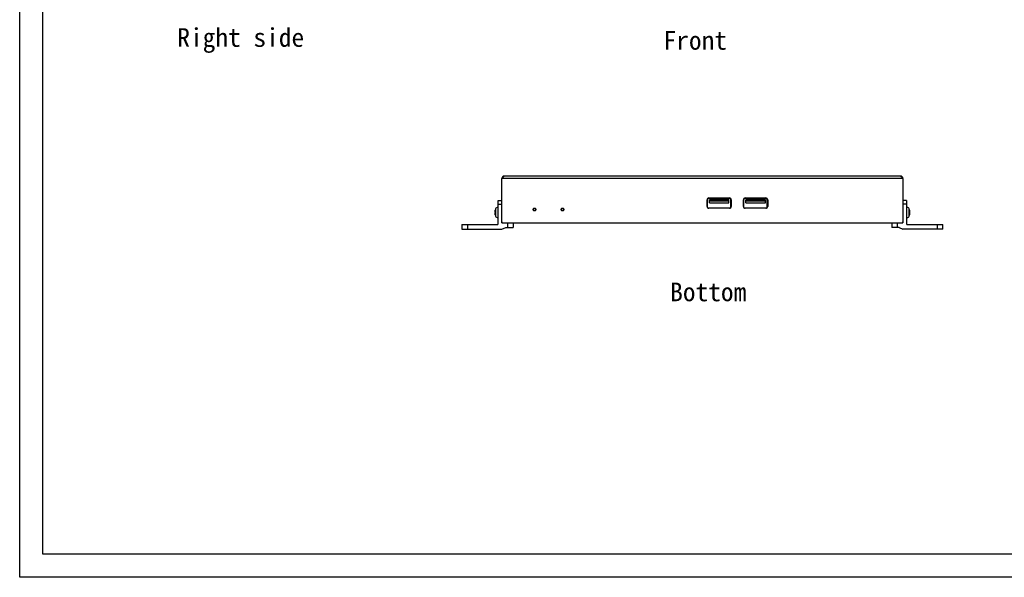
# Model space of a CAD drawing. Header units: millimetres. Extents: x 2497 to 3553, y 296 to 1027.
# Tile 1 of 6: x 2497 to 3025, y 296 to 595. Entities that reach past the tile are written whole.
import ezdxf

# ---------------------------------------------------------------- set-up
doc = ezdxf.new("R2010")
doc.units = ezdxf.units.MM
for name, color, linetype in [('IPD5100-000-DXF_CONTINUOUS_LINE', 7, 'Continuous'), ('IPE5100-000-DXF_CONTINUOUS_LINE', 7, 'Continuous'), ('LED_TIEPIAN_DXF_CONTINUOUS_LINE', 7, 'Continuous'), ('M0400PA01500DXF_CONTINUOUS_LINE', 7, 'Continuous'), ('M0400TY00000DXF_CONTINUOUS_LINE', 7, 'Continuous'), ('M140000M3L70DXF_CONTINUOUS_LINE', 7, 'Continuous'), ('M1400M3L5000DXF_CONTINUOUS_LINE', 7, 'Continuous'), ('USB_H1206000DXF_CONTINUOUS_LINE', 7, 'Continuous')]:
    doc.layers.add(name, color=color, linetype=linetype)

msp = doc.modelspace()

# ---------------------------------------------------------------- linework, layer by layer
for points in [[(2496.52, 1026.9), (3552.58, 1026.9), (3552.58, 295.64), (2496.52, 295.64)], [(3540.17, 308.05), (2508.93, 308.05), (2508.93, 1014.49), (3540.17, 1014.49)]]:
    msp.add_lwpolyline(points, close=True)
at = {"layer": 'IPD5100-000-DXF_CONTINUOUS_LINE', "color": 7, "linetype": 'Continuous'}
for p, q in [((2755.15, 485.77), (2755.15, 509.57)), ((2970.15, 509.57), (2755.15, 509.57)), ((2756.35, 510.68), (2756.35, 510.77)), ((2968.95, 510.77), (2756.35, 510.77)), ((2968.95, 510.68), (2968.95, 510.77)), ((2970.15, 509.57), (2970.15, 485.77)), ((2865.15, 494.52), (2865.15, 498.12)), ((2866.15, 499.12), (2877.15, 499.12)), ((2878.15, 498.12), (2878.15, 494.52)), ((2884.65, 494.52), (2884.65, 498.12)), ((2885.65, 499.12), (2896.65, 499.12)), ((2897.65, 498.12), (2897.65, 494.52)), ((2877.15, 493.52), (2866.15, 493.52)), ((2896.65, 493.52), (2885.65, 493.52)), ((2755.15, 485.77), (2970.15, 485.77))]:
    msp.add_line(p, q, dxfattribs=at)
for centre in [(2772.65, 492.87), (2787.65, 492.87)]:
    msp.add_circle(centre, 0.75, dxfattribs=at)
for centre, radius, start, end in [((2756.35, 509.57), 1.2, 90, 180), ((2968.95, 509.57), 1.2, 0, 90), ((2866.15, 498.12), 1, 90, 180), ((2877.15, 498.12), 1, 0, 90), ((2885.65, 498.12), 1, 90, 180), ((2896.65, 498.12), 1, 0, 90), ((2866.15, 494.52), 1, 180, 270), ((2877.15, 494.52), 1, 270, 0), ((2885.65, 494.52), 1, 180, 270), ((2896.65, 494.52), 1, 270, 0), ((2755.65, 486.27), 0.5, 180, 270), ((2969.65, 486.27), 0.5, 270, 0)]:
    msp.add_arc(centre, radius, start, end, dxfattribs=at)
for points, knots in [([(2755.15, 509.57), (2755.2, 509.63), (2755.41, 509.89), (2755.63, 510.13), (2755.81, 510.3)], [0, 0, 0, 0, 0.259855, 1, 1, 1, 1]), ([(2755.81, 510.3), (2755.86, 510.34), (2756.02, 510.49), (2756.2, 510.61), (2756.35, 510.68)], [0, 0, 0, 0, 0.272137, 1, 1, 1, 1]), ([(2969.08, 510.61), (2969.11, 510.59), (2969.26, 510.5), (2969.38, 510.39), (2969.48, 510.3)], [0, 0, 0, 0, 0.234274, 1, 1, 1, 1]), ([(2969.48, 510.3), (2969.54, 510.25), (2969.77, 510.01), (2969.98, 509.76), (2970.15, 509.57)], [0, 0, 0, 0, 0.236716, 1, 1, 1, 1])]:
    msp.add_open_spline(points, degree=3, knots=knots, dxfattribs=at)
msp.add_open_spline([(2968.95, 510.68), (2968.99, 510.66), (2969.04, 510.64), (2969.08, 510.61)], degree=3, dxfattribs=at)
at = {"layer": 'IPE5100-000-DXF_CONTINUOUS_LINE', "color": 7, "linetype": 'Continuous'}
for p, q in [((2772.09, 492.37), (2773.2, 492.37)), ((2787.09, 492.37), (2788.2, 492.37))]:
    msp.add_line(p, q, dxfattribs=at)
at = {"layer": 'LED_TIEPIAN_DXF_CONTINUOUS_LINE', "color": 7, "linetype": 'Continuous'}
for p, q in [((2772.15, 493.37), (2772.15, 492.37)), ((2773.15, 493.37), (2772.15, 493.37)), ((2773.15, 493.37), (2773.15, 492.37)), ((2787.15, 493.37), (2787.15, 492.37)), ((2788.15, 493.37), (2787.15, 493.37)), ((2788.15, 493.37), (2788.15, 492.37))]:
    msp.add_line(p, q, dxfattribs=at)
at = {"layer": 'M0400PA01500DXF_CONTINUOUS_LINE', "color": 7, "linetype": 'Continuous'}
for p, q in [((2753.15, 485.27), (2753.15, 497.77)), ((2753.15, 497.77), (2755.15, 497.77)), ((2972.15, 497.77), (2970.15, 497.77)), ((2972.15, 497.77), (2972.15, 485.27)), ((2753.15, 495.77), (2755.15, 495.77)), ((2972.15, 495.77), (2970.15, 495.77)), ((2733.65, 484.77), (2733.65, 482.27)), ((2733.65, 484.77), (2752.65, 484.77)), ((2733.65, 482.27), (2755.15, 482.27)), ((2736.65, 484.77), (2736.65, 482.27)), ((2755.15, 482.27), (2757.15, 483.27)), ((2757.15, 483.27), (2761.15, 483.27)), ((2758.15, 485.77), (2758.15, 483.27)), ((2761.15, 485.77), (2761.15, 483.27)), ((2964.15, 485.77), (2964.15, 483.27)), ((2968.15, 483.27), (2964.15, 483.27)), ((2967.15, 485.77), (2967.15, 483.27)), ((2968.15, 483.27), (2970.15, 482.27)), ((2991.65, 482.27), (2970.15, 482.27)), ((2972.65, 484.77), (2991.65, 484.77)), ((2988.65, 482.27), (2988.65, 484.77)), ((2991.65, 482.27), (2991.65, 484.77))]:
    msp.add_line(p, q, dxfattribs=at)
for centre, start, end in [((2752.65, 485.27), 270, 0), ((2972.65, 485.27), 180, 270)]:
    msp.add_arc(centre, 0.5, start, end, dxfattribs=at)
at = {"layer": 'M140000M3L70DXF_CONTINUOUS_LINE', "color": 7, "linetype": 'Continuous'}
msp.add_line((2788.02, 493.52), (2788.02, 493.37), dxfattribs=at)
at = {"layer": 'M1400M3L5000DXF_CONTINUOUS_LINE', "color": 7, "linetype": 'Continuous'}
for p, q in [((2751.63, 491.47), (2751.58, 491.47)), ((2751.63, 492.71), (2751.63, 492.73)), ((2751.63, 491.07), (2751.63, 491.47)), ((2751.75, 493.15), (2751.75, 489.38)), ((2752.95, 495.27), (2752.95, 487.27)), ((2753.15, 495.27), (2752.95, 495.27)), ((2972.35, 495.27), (2972.15, 495.27)), ((2972.35, 487.27), (2972.35, 495.27)), ((2973.54, 489.38), (2973.54, 493.15)), ((2973.67, 492.73), (2973.67, 492.71)), ((2973.71, 491.47), (2973.67, 491.47)), ((2973.67, 491.47), (2973.67, 491.07)), ((2751.58, 491.06), (2751.63, 491.07)), ((2751.63, 489.81), (2751.63, 489.82)), ((2752.95, 487.27), (2753.15, 487.27)), ((2972.35, 487.27), (2972.15, 487.27)), ((2973.67, 491.07), (2973.71, 491.06)), ((2973.67, 489.82), (2973.67, 489.81))]:
    msp.add_line(p, q, dxfattribs=at)
for centre, radius, start, end in [((2756.15, 491.55), 4.67, 167.8906, 168.465), ((2757.6, 491.24), 6.15, 167.6967, 167.8908), ((2757.47, 491.27), 6.02, 166.3301, 167.6919), ((2757.36, 491.3), 5.91, 166.1405, 166.3349), ((2757.45, 491.27), 6, 161.6753, 165.9317), ((2752.95, 492.76), 1.26, 90, 161.6753), ((2972.35, 492.76), 1.26, 18.3247, 90), ((2967.85, 491.27), 6, 14.0683, 18.3247), ((2967.93, 491.3), 5.91, 13.6651, 13.8595), ((2967.82, 491.27), 6.02, 12.3081, 13.6699), ((2967.69, 491.24), 6.15, 12.1092, 12.3033), ((2969.14, 491.55), 4.67, 11.535, 12.1094), ((2756.15, 490.98), 4.67, 191.535, 192.1094), ((2757.6, 491.29), 6.15, 192.1092, 192.3033), ((2757.47, 491.26), 6.02, 192.3081, 193.6699), ((2757.36, 491.24), 5.91, 193.6651, 193.8595), ((2757.45, 491.27), 6, 194.0683, 198.3247), ((2752.95, 489.78), 1.26, 198.3247, 270), ((2972.35, 489.78), 1.26, 270, 341.6753), ((2967.85, 491.27), 6, 341.6753, 345.9317), ((2967.82, 491.26), 6.02, 346.3301, 347.6919), ((2967.93, 491.24), 5.91, 346.1405, 346.3349), ((2967.69, 491.29), 6.15, 347.6967, 347.8908), ((2969.14, 490.98), 4.67, 347.8906, 348.465)]:
    msp.add_arc(centre, radius, start, end, dxfattribs=at)
for points, knots in [([(2751.58, 491.47), (2751.57, 491.48), (2751.55, 491.5), (2751.53, 491.54), (2751.52, 491.58), (2751.51, 491.63), (2751.5, 491.7), (2751.5, 491.81), (2751.5, 491.96), (2751.51, 492.12), (2751.54, 492.3), (2751.56, 492.42), (2751.57, 492.49)], [0, 0, 0, 0, 0.046737, 0.080239, 0.120693, 0.167689, 0.220642, 0.342519, 0.483609, 0.641699, 0.814935, 1, 1, 1, 1]), ([(2973.72, 492.49), (2973.73, 492.42), (2973.75, 492.3), (2973.78, 492.12), (2973.79, 491.96), (2973.8, 491.81), (2973.79, 491.7), (2973.78, 491.63), (2973.77, 491.58), (2973.76, 491.54), (2973.74, 491.5), (2973.72, 491.48), (2973.71, 491.47)], [0, 0, 0, 0, 0.185065, 0.358301, 0.516391, 0.657481, 0.779358, 0.832311, 0.879308, 0.919761, 0.953263, 1, 1, 1, 1]), ([(2751.57, 490.05), (2751.56, 490.11), (2751.54, 490.23), (2751.51, 490.41), (2751.5, 490.57), (2751.5, 490.72), (2751.5, 490.83), (2751.51, 490.91), (2751.52, 490.96), (2751.53, 491), (2751.55, 491.03), (2751.57, 491.06), (2751.58, 491.06)], [0, 0, 0, 0, 0.185065, 0.358301, 0.516391, 0.657481, 0.779358, 0.832311, 0.879308, 0.919761, 0.953263, 1, 1, 1, 1]), ([(2973.71, 491.06), (2973.72, 491.06), (2973.74, 491.03), (2973.76, 491), (2973.77, 490.96), (2973.78, 490.91), (2973.79, 490.83), (2973.8, 490.72), (2973.79, 490.57), (2973.78, 490.41), (2973.75, 490.23), (2973.73, 490.11), (2973.72, 490.05)], [0, 0, 0, 0, 0.046737, 0.080239, 0.120693, 0.167689, 0.220642, 0.342519, 0.483609, 0.641699, 0.814935, 1, 1, 1, 1])]:
    msp.add_open_spline(points, degree=3, knots=knots, dxfattribs=at)
at = {"layer": 'USB_H1206000DXF_CONTINUOUS_LINE', "color": 7, "linetype": 'Continuous'}
for p, q in [((2865.15, 498.12), (2865.45, 498.12)), ((2865.45, 493.97), (2865.45, 498.67)), ((2865.65, 498.87), (2877.65, 498.87)), ((2866, 498.87), (2866, 499.1)), ((2866.4, 496.37), (2866.4, 497.87)), ((2876.9, 497.87), (2866.4, 497.87)), ((2876.9, 497.37), (2866.4, 497.37)), ((2866.4, 496.37), (2876.9, 496.37)), ((2876.9, 496.37), (2876.9, 497.87)), ((2877.3, 499.1), (2877.3, 498.87)), ((2877.85, 493.97), (2877.85, 498.67)), ((2877.85, 498.12), (2878.15, 498.12)), ((2884.65, 498.12), (2884.95, 498.12)), ((2884.95, 493.97), (2884.95, 498.67)), ((2885.15, 498.87), (2897.15, 498.87)), ((2885.5, 498.87), (2885.5, 499.1)), ((2896.4, 497.87), (2885.9, 497.87)), ((2885.9, 496.37), (2885.9, 497.87)), ((2896.4, 497.37), (2885.9, 497.37)), ((2885.9, 496.37), (2896.4, 496.37)), ((2896.4, 496.37), (2896.4, 497.87)), ((2896.8, 499.1), (2896.8, 498.87)), ((2897.35, 493.97), (2897.35, 498.67)), ((2897.35, 498.12), (2897.65, 498.12)), ((2865.45, 494.52), (2865.15, 494.52)), ((2865.65, 493.77), (2877.65, 493.77)), ((2866, 493.53), (2866, 493.77)), ((2877.3, 493.77), (2877.3, 493.53)), ((2878.15, 494.52), (2877.85, 494.52)), ((2884.95, 494.52), (2884.65, 494.52)), ((2885.15, 493.77), (2897.15, 493.77)), ((2885.5, 493.53), (2885.5, 493.77)), ((2896.8, 493.77), (2896.8, 493.53)), ((2897.65, 494.52), (2897.35, 494.52))]:
    msp.add_line(p, q, dxfattribs=at)
for centre, start, end in [((2865.65, 498.67), 90, 180), ((2877.65, 498.67), 0, 90), ((2885.15, 498.67), 90, 180), ((2897.15, 498.67), 0, 90), ((2865.65, 493.97), 180, 270), ((2877.65, 493.97), 270, 0), ((2885.15, 493.97), 180, 270), ((2897.15, 493.97), 270, 0)]:
    msp.add_arc(centre, 0.2, start, end, dxfattribs=at)

# ---------------------------------------------------------------- texts
at = {"layer": 'M0400TY00000DXF_CONTINUOUS_LINE', "color": 7, "linetype": 'Continuous', "char_height": 10, "attachment_point": 5}
for s, insert in [('\\A1;{\\fSimSun|b1|i0|c134|p2;Right side}', (2615.06, 583.48)), ('\\A1;{\\fSimSun|b1|i0|c134|p2;Front}', (2858.82, 583.48)), ('\\A1;{\\fSimSun|b1|i0|c134|p2;Bottom}', (2865.77, 448.6))]:
    msp.add_mtext(s, dxfattribs=dict(at, insert=insert))

doc.saveas('drawing.dxf')
